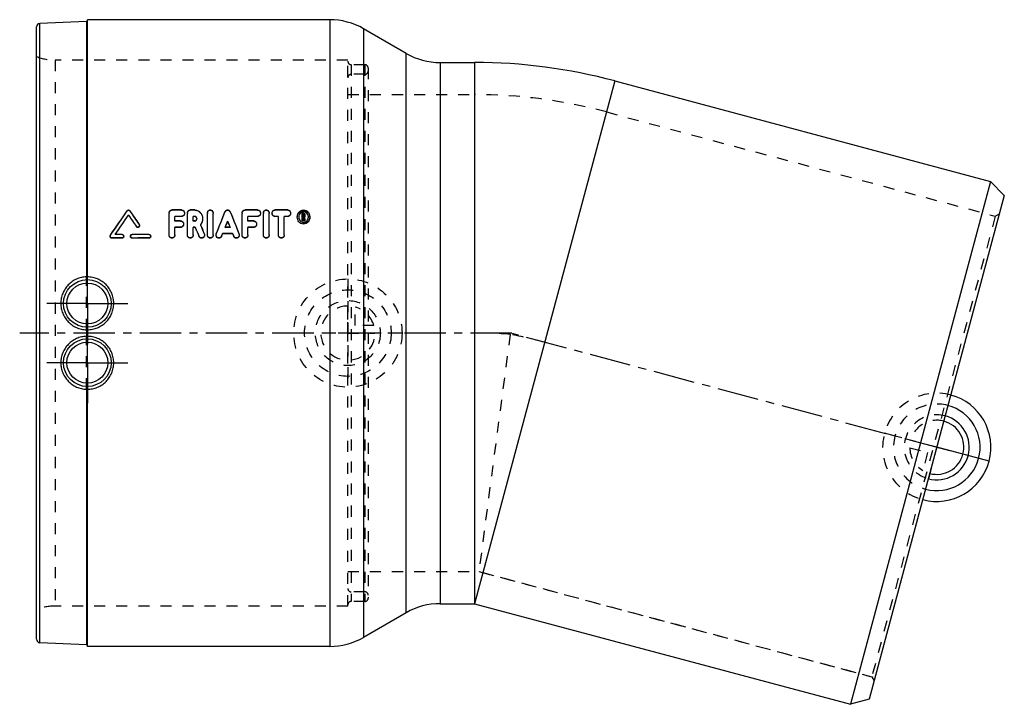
# Model space of a CAD drawing. Header units: millimetres. Extents: x 102 to 393, y 149 to 351.
import ezdxf

# ---------------------------------------------------------------- set-up
doc = ezdxf.new("R2010")
doc.units = ezdxf.units.MM
doc.header["$LTSCALE"] = 32.592593
doc.linetypes.add('CENTER', pattern=[0.6, 0.375, -0.075, 0.075, -0.075])
doc.linetypes.add('HIDDEN', pattern=[0.2, 0.1, -0.1])
doc.layers.get('0').update_dxf_attribs({"linetype": 'CONTINUOUS'})
for name, color, linetype in [('FASEN', 7, 'CONTINUOUS'), ('KOERPER', 7, 'CONTINUOUS'), ('KONST.EL_MIT_GEO', 7, 'CONTINUOUS'), ('KURVEN', 7, 'CONTINUOUS'), ('NULLPUNKT_X', 7, 'CONTINUOUS')]:
    doc.layers.add(name, color=color, linetype=linetype)

msp = doc.modelspace()

# ---------------------------------------------------------------- linework, layer by layer
at = {"color": 2, "linetype": 'CENTER'}
for p, q in [((247.47, 258.55), (101.99, 258.55)), ((376.91, 223.74), (246.89, 258.58))]:
    msp.add_line(p, q, dxfattribs=at)
at = {"layer": 'FASEN', "color": 7, "linetype": 'Continuous'}
for p, q in [((277.87, 333.1), (388.92, 303.35)), ((388.92, 303.35), (347.51, 148.8)), ((393.01, 299.26), (388.92, 303.35)), ((393.01, 299.26), (353.09, 150.29)), ((236.46, 178.55), (347.51, 148.8)), ((353.09, 150.29), (347.51, 148.8))]:
    msp.add_line(p, q, dxfattribs=at)
at = {"layer": 'FASEN', "color": 8, "linetype": 'HIDDEN'}
for p, q in [((275.41, 323.92), (390.33, 293.13)), ((390.33, 293.13), (353.83, 156.94)), ((390.33, 293.13), (391.55, 293.84)), ((238.92, 187.73), (353.83, 156.94)), ((353.83, 156.94), (354.54, 155.71))]:
    msp.add_line(p, q, dxfattribs=at)
at = {"layer": 'KOERPER', "color": 7, "linetype": 'Continuous'}
for p, q in [((193.64, 351.2), (121.99, 351.2)), ((216.26, 341.23), (203.64, 348.52)), ((226.26, 338.55), (236.46, 338.55)), ((236.46, 338.55), (236.46, 178.55)), ((277.87, 333.1), (236.46, 178.55)), ((277.87, 333.1), (388.92, 303.35)), ((226.26, 178.55), (236.46, 178.55)), ((236.46, 178.55), (347.51, 148.8)), ((216.26, 175.87), (203.64, 168.58)), ((193.64, 165.9), (121.99, 165.9))]:
    msp.add_line(p, q, dxfattribs=at)
at = {"layer": 'KOERPER', "color": 8, "linetype": 'HIDDEN'}
for p, q in [((198.99, 329.05), (236.46, 329.05)), ((275.41, 323.92), (390.33, 293.13)), ((246.95, 258.21), (237.71, 188.05)), ((198.99, 188.05), (237.72, 188.05)), ((237.7, 188.06), (353.83, 156.94))]:
    msp.add_line(p, q, dxfattribs=at)
at = {"layer": 'KOERPER', "color": 2, "linetype": 'CENTER'}
for p, q in [((121.99, 267.3), (121.99, 279.3)), ((121.99, 267.3), (109.99, 267.3)), ((121.99, 267.3), (121.99, 255.3)), ((121.99, 267.3), (133.99, 267.3)), ((121.99, 249.8), (121.99, 255.3)), ((121.99, 249.8), (110, 249.8)), ((121.99, 249.8), (121.99, 237.81)), ((121.99, 249.8), (133.99, 249.8))]:
    msp.add_line(p, q, dxfattribs=at)
at = {"layer": 'KOERPER', "color": 7, "linetype": 'Continuous'}
msp.add_arc((236.46, 178.55), 160, 75, 90, dxfattribs=at)
at = {"layer": 'KOERPER', "color": 8, "linetype": 'HIDDEN'}
for centre, radius, start, end in [((236.46, 178.55), 150.5, 75, 90), ((236.45, 98.1), 160.45, 86.2493, 89.9967), ((236.46, 98.16), 160.39, 86.2489, 89.9978), ((215.65, 100.84), 160.45, 75.0033, 78.7507), ((215.66, 100.9), 160.39, 75.0022, 78.7511)]:
    msp.add_arc(centre, radius, start, end, dxfattribs=at)
at = {"layer": 'KONST.EL_MIT_GEO', "color": 7, "linetype": 'Continuous'}
for p, q in [((121.71, 350.69), (107.95, 350.09)), ((107.95, 167.02), (107.95, 350.09)), ((121.71, 350.69), (121.71, 275.18)), ((121.99, 275.16), (121.99, 351.2)), ((193.64, 351.2), (193.64, 165.9)), ((106.99, 168.02), (106.99, 349.09)), ((203.64, 348.52), (203.64, 168.58)), ((216.26, 175.87), (216.26, 341.23)), ((226.26, 338.55), (226.26, 178.55)), ((226.26, 338.55), (236.46, 338.55)), ((133.75, 294.73), (133.75, 294.66)), ((134.54, 294.73), (134.54, 294.66)), ((146.14, 287.52), (146.14, 293.93)), ((147, 294.95), (147, 294.88)), ((149.85, 294.95), (147, 294.95)), ((149.85, 294.88), (147, 294.88)), ((149.85, 294.95), (149.85, 294.88)), ((151.56, 287.52), (151.56, 293.93)), ((152.41, 294.95), (152.41, 294.88)), ((153.74, 294.95), (152.41, 294.95)), ((153.74, 294.88), (152.41, 294.88)), ((153.74, 294.95), (153.74, 294.88)), ((157.47, 287.52), (157.47, 293.93)), ((159.18, 287.52), (159.18, 293.93)), ((162.67, 294.38), (162.67, 294.31)), ((164.24, 294.38), (164.24, 294.31)), ((167.73, 287.52), (167.73, 293.93)), ((168.59, 294.95), (168.59, 294.88)), ((172.3, 294.95), (168.59, 294.95)), ((172.3, 294.88), (168.59, 294.88)), ((172.3, 294.95), (172.3, 294.88)), ((174.01, 287.52), (174.01, 293.93)), ((175.72, 287.52), (175.72, 293.93)), ((177.43, 294.95), (177.43, 294.88)), ((181.22, 294.95), (177.43, 294.95)), ((181.22, 294.88), (177.43, 294.88)), ((181.22, 294.95), (181.22, 294.88)), ((185.46, 291.73), (185.46, 294)), ((185.89, 294), (185.46, 294)), ((185.89, 293.93), (185.46, 293.93)), ((185.89, 294), (185.89, 293.93)), ((147.85, 291.65), (147.85, 292.99)), ((149.85, 292.99), (147.85, 292.99)), ((149.56, 291.72), (147.85, 291.72)), ((149.56, 291.65), (147.85, 291.65)), ((149.56, 291.72), (149.56, 291.65)), ((153.27, 291.65), (153.27, 292.99)), ((153.74, 292.99), (153.27, 292.99)), ((153.74, 291.72), (153.27, 291.72)), ((153.74, 291.65), (153.27, 291.65)), ((153.74, 291.72), (153.74, 291.65)), ((169.44, 291.65), (169.44, 292.99)), ((172.3, 292.99), (169.44, 292.99)), ((171.15, 291.72), (169.44, 291.72)), ((171.15, 291.65), (169.44, 291.65)), ((171.15, 291.72), (171.15, 291.65)), ((178.47, 292.99), (177.43, 292.99)), ((178.47, 287.52), (178.47, 292.99)), ((180.18, 287.52), (180.18, 292.99)), ((181.22, 292.99), (180.18, 292.99)), ((185.75, 291.73), (185.46, 291.73)), ((185.75, 292.96), (185.75, 293.62)), ((185.89, 293.62), (185.75, 293.62)), ((185.89, 293.03), (185.75, 293.03)), ((185.89, 292.96), (185.75, 292.96)), ((185.75, 291.73), (185.75, 292.65)), ((185.84, 292.65), (185.75, 292.65)), ((185.89, 293.03), (185.89, 292.96)), ((186.31, 291.73), (186.02, 291.73)), ((186.03, 293.12), (186.03, 293.46)), ((186.31, 291.8), (186.31, 291.73)), ((186.32, 293.12), (186.32, 293.46)), ((137.28, 290.7), (137.28, 290.64)), ((147.85, 287.52), (147.85, 289.78)), ((149.56, 289.78), (147.85, 289.78)), ((153.27, 287.52), (153.27, 289.78)), ((153.85, 289.78), (153.27, 289.78)), ((164.18, 289.78), (162.73, 289.78)), ((164.16, 289.84), (162.75, 289.84)), ((169.44, 287.52), (169.44, 289.78)), ((171.15, 289.78), (169.44, 289.78)), ((128.84, 287.53), (128.84, 287.46)), ((132.24, 286.59), (129.24, 286.59)), ((132.24, 287.68), (130.24, 287.68)), ((132.24, 287.74), (130.28, 287.74)), ((132.24, 287.74), (132.24, 287.68)), ((135.23, 287.74), (135.23, 287.68)), ((140.21, 287.74), (135.23, 287.74)), ((140.21, 287.68), (135.23, 287.68)), ((140.21, 286.59), (135.23, 286.59)), ((140.21, 287.74), (140.21, 287.68)), ((156.53, 287.98), (156.53, 287.92)), ((160.1, 287.96), (160.1, 287.9)), ((164.93, 287.91), (161.98, 287.91)), ((166.81, 287.96), (166.81, 287.9)), ((121.71, 259.5), (121.71, 257.6)), ((121.99, 257.58), (121.99, 259.52)), ((121.71, 241.93), (121.71, 166.42)), ((121.99, 165.9), (121.99, 241.95)), ((226.26, 178.55), (236.46, 178.55)), ((121.71, 166.42), (107.95, 167.02))]:
    msp.add_line(p, q, dxfattribs=at)
at = {"layer": 'KONST.EL_MIT_GEO', "color": 8, "linetype": 'HIDDEN'}
for p, q in [((112.51, 339.25), (112.51, 177.85)), ((198.99, 339.25), (112.51, 339.25)), ((198.99, 177.85), (198.99, 339.25)), ((199.99, 337.9), (199.99, 179.2)), ((203.99, 337.9), (199.99, 337.9)), ((203.99, 337.9), (203.99, 179.2)), ((203.99, 335.05), (199.99, 335.05)), ((204.99, 336.9), (204.99, 180.2)), ((198.99, 329.05), (236.46, 329.05)), ((146.14, 294), (146.14, 293.93)), ((150.7, 294), (150.7, 293.93)), ((151.56, 294), (151.56, 293.93)), ((157.47, 294), (157.47, 293.93)), ((159.18, 294), (159.18, 293.93)), ((167.73, 294), (167.73, 293.93)), ((173.15, 294), (173.15, 293.93)), ((174.01, 294), (174.01, 293.93)), ((175.72, 294), (175.72, 293.93)), ((176.57, 294), (176.57, 293.93)), ((182.07, 294), (182.07, 293.93)), ((134.15, 293.48), (134.15, 293.41)), ((147.85, 293.06), (147.85, 292.99)), ((149.85, 293.06), (147.85, 293.06)), ((149.85, 293.06), (149.85, 292.99)), ((153.27, 293.06), (153.27, 292.99)), ((153.74, 293.06), (153.27, 293.06)), ((153.74, 293.06), (153.74, 292.99)), ((154.35, 292.39), (154.35, 292.32)), ((156.05, 292.39), (156.05, 292.32)), ((163.46, 291.66), (163.46, 291.59)), ((169.44, 293.06), (169.44, 292.99)), ((172.3, 293.06), (169.44, 293.06)), ((172.3, 293.06), (172.3, 292.99)), ((177.43, 293.06), (177.43, 292.99)), ((178.47, 293.06), (177.43, 293.06)), ((178.47, 293.06), (178.47, 292.99)), ((180.18, 293.06), (180.18, 292.99)), ((181.22, 293.06), (180.18, 293.06)), ((181.22, 293.06), (181.22, 292.99)), ((184.04, 292.9), (184.04, 292.83)), ((184.47, 292.9), (184.47, 292.83)), ((185.75, 291.8), (185.46, 291.8)), ((185.75, 293.69), (185.75, 293.62)), ((185.89, 293.69), (185.75, 293.69)), ((185.75, 292.72), (185.75, 292.65)), ((185.84, 292.72), (185.75, 292.72)), ((185.84, 292.72), (185.84, 292.65)), ((185.89, 293.69), (185.89, 293.62)), ((186.02, 291.8), (186.02, 291.73)), ((186.31, 291.8), (186.02, 291.8)), ((186.03, 293.53), (186.03, 293.46)), ((186.12, 292.79), (186.12, 292.72)), ((186.32, 293.53), (186.32, 293.46)), ((187.32, 292.9), (187.32, 292.83)), ((187.74, 292.9), (187.74, 292.83)), ((136.48, 290.05), (136.48, 289.98)), ((137.38, 290.37), (137.38, 290.31)), ((147.85, 289.84), (147.85, 289.78)), ((149.56, 289.84), (147.85, 289.84)), ((149.56, 289.84), (149.56, 289.78)), ((150.42, 290.78), (150.42, 290.71)), ((153.27, 289.84), (153.27, 289.78)), ((153.85, 289.84), (153.27, 289.84)), ((153.85, 289.84), (153.85, 289.78)), ((155.41, 290.62), (155.41, 290.55)), ((162.73, 289.84), (162.73, 289.78)), ((162.75, 289.84), (162.73, 289.84)), ((164.18, 289.84), (164.16, 289.84)), ((164.18, 289.84), (164.18, 289.78)), ((169.44, 289.84), (169.44, 289.78)), ((171.15, 289.84), (169.44, 289.84)), ((171.15, 289.84), (171.15, 289.78)), ((172.01, 290.78), (172.01, 290.71)), ((128.75, 287.2), (128.75, 287.14)), ((129.24, 286.66), (129.24, 286.59)), ((132.24, 286.66), (129.24, 286.66)), ((130.24, 287.74), (130.24, 287.68)), ((130.28, 287.74), (130.24, 287.74)), ((132.24, 286.66), (132.24, 286.59)), ((132.73, 287.2), (132.73, 287.14)), ((134.73, 287.2), (134.73, 287.14)), ((135.23, 286.66), (135.23, 286.59)), ((140.21, 286.66), (135.23, 286.66)), ((140.21, 286.66), (140.21, 286.59)), ((140.71, 287.2), (140.71, 287.14)), ((154.98, 287.2), (154.98, 287.13)), ((156.61, 287.59), (156.61, 287.52)), ((160.03, 287.59), (160.03, 287.52)), ((161.67, 287.21), (161.67, 287.15)), ((161.98, 287.98), (161.98, 287.91)), ((164.93, 287.98), (161.98, 287.98)), ((164.93, 287.98), (164.93, 287.91)), ((165.24, 287.21), (165.24, 287.15)), ((166.88, 287.59), (166.88, 287.52)), ((121.71, 259.5), (121.71, 275.18)), ((121.99, 259.52), (121.99, 275.16)), ((121.71, 241.93), (121.71, 257.6)), ((121.99, 241.95), (121.99, 257.58)), ((198.99, 188.05), (236.46, 188.05)), ((203.99, 182.05), (199.99, 182.05)), ((198.99, 177.85), (112.51, 177.85)), ((203.99, 179.2), (199.99, 179.2))]:
    msp.add_line(p, q, dxfattribs=at)
at = {"layer": 'KONST.EL_MIT_GEO', "color": 7, "linetype": 'Continuous'}
for centre, radius in [((121.99, 267.3), 7.05), ((121.99, 267.3), 6.05), ((121.99, 249.8), 7.05), ((121.99, 249.8), 6.05)]:
    msp.add_circle(centre, radius, dxfattribs=at)
for centre, radius, start, end in [((107.99, 349.09), 1, 92.5, 180), ((121.69, 350.99), 0.3, 272.5, 360), ((193.64, 331.2), 20, 60, 90), ((226.26, 358.55), 20, 240, 270), ((147.19, 293.93), 1.05, 169.8242, 179.9933), ((152.6, 293.93), 1.05, 169.8242, 179.9933), ((158.51, 293.93), 1.05, 169.8528, 179.9933), ((168.78, 293.93), 1.05, 169.8242, 179.9933), ((175.06, 293.93), 1.05, 169.8528, 179.9933), ((153.61, 292.32), 0.734, 0.0056, 13.4459), ((186.3, 292.83), 2.26, 175.4509, 180.0708), ((186.2, 292.83), 1.73, 174.0826, 180.0882), ((185.88, 293.07), 0.426, 304.1444, 308.842), ((185.58, 292.83), 1.73, 2.2373, 5.9181), ((185.58, 292.83), 1.74, 359.9119, 2.2381), ((185.49, 292.83), 2.26, 359.9295, 4.5491), ((153.57, 292.17), 2.45, 318.7004, 319.908), ((226.26, 158.55), 20, 90, 120), ((107.99, 168.02), 1, 180, 267.5), ((121.69, 166.12), 0.3, 0, 87.5), ((193.64, 185.9), 20, 270, 300)]:
    msp.add_arc(centre, radius, start, end, dxfattribs=at)
at = {"layer": 'KONST.EL_MIT_GEO', "color": 8, "linetype": 'HIDDEN'}
for centre, radius, start, end in [((112.51, 354.25), 15, 248.4348, 270), ((199.99, 338.9), 1, 180, 270), ((203.99, 336.9), 1, 0, 90), ((199.99, 334.05), 1, 90, 180), ((203.99, 336.05), 1, 270, 360), ((147.19, 294), 1.05, 174.819, 179.9977), ((152.61, 294), 1.05, 174.819, 179.9977), ((158.51, 294), 1.05, 174.8381, 179.9977), ((168.78, 294), 1.05, 174.819, 179.9977), ((175.06, 294), 1.05, 174.8381, 179.9977), ((153.61, 292.39), 0.735, 357.3299, 359.9981), ((186.3, 292.9), 2.26, 175.9171, 179.9985), ((186.2, 292.9), 1.73, 180.0001, 184.3589), ((185.86, 293.19), 0.174, 352.4498, 359.9938), ((185.58, 292.9), 1.73, 357.6673, 359.9999), ((185.49, 292.9), 2.26, 0.0015, 4.0835), ((129.34, 287.2), 0.59, 176.4263, 180.0048), ((135.32, 287.2), 0.59, 177.2343, 180.0007), ((161.04, 287.59), 1.01, 177.7534, 180.0059), ((199.99, 183.05), 1, 180, 270), ((203.99, 181.05), 1, 0, 90), ((112.51, 162.85), 15, 90, 111.5652), ((199.99, 178.2), 1, 90, 180), ((203.99, 180.2), 1, 270, 360)]:
    msp.add_arc(centre, radius, start, end, dxfattribs=at)
at = {"layer": 'KONST.EL_MIT_GEO', "color": 7, "linetype": 'Continuous'}
for centre, major_axis, ratio, start_param, end_param in [((95.02, 258.55), (68.76, 92.43), 0.092293, -1.184196, -1.10113), ((95.02, 258.55), (68.98, 92.73), 0.092293, -1.186001, -1.103304), ((173.38, 258.55), (-68.96, 92.43), 0.09237, 1.100864, 1.147613), ((173.38, 258.55), (-69.18, 92.73), 0.09237, 1.103038, 1.149575), ((140.02, 258.55), (40.24, 92.61), 0.070691, -1.217062, -1.143008), ((140.02, 258.55), (40.37, 92.91), 0.070691, -1.218888, -1.145163), ((186.89, 258.55), (-40.24, 92.61), 0.070691, 1.143008, 1.217062), ((186.89, 258.55), (-40.37, 92.91), 0.070691, 1.145163, 1.218888), ((96.26, 258.55), (68.98, 92.73), 0.092293, 5.099649, 5.165308), ((172.14, 258.55), (-69.18, 92.73), 0.09237, 1.117619, 1.157082), ((141.89, 258.55), (40.37, 92.91), 0.070691, 5.085685, 5.106479), ((185.02, 258.55), (-40.37, 92.91), 0.070691, 1.176706, 1.1975), ((196.92, 258.55), (-20.26, 92.95), 0.040385, 1.186398, 1.196988), ((197.21, 258.55), (-20.26, 92.95), 0.040385, 1.185591, 1.196988), ((197.21, 258.55), (-20.2, 92.65), 0.040385, 1.184281, 1.194971), ((175.93, 258.55), (-42.8, 92.9), 0.073479, 1.194363, 1.224442), ((177.82, 258.55), (-42.8, 92.9), 0.073479, 1.185481, 1.215541), ((177.82, 258.55), (-42.66, 92.6), 0.073479, 1.184175, 1.213715), ((141.89, 258.55), (40.37, 92.91), 0.070691, -1.22737, -1.218741), ((185.02, 258.55), (-40.37, 92.91), 0.070691, 1.218741, 1.22737)]:
    msp.add_ellipse(centre, major_axis=major_axis, ratio=ratio, start_param=start_param, end_param=end_param, dxfattribs=at)
at = {"layer": 'KONST.EL_MIT_GEO', "color": 8, "linetype": 'HIDDEN'}
for centre, major_axis, ratio, start_param, end_param in [((96.26, 258.55), (68.76, 92.43), 0.092293, -1.181721, -1.115772), ((172.14, 258.55), (-68.96, 92.43), 0.09237, 1.115513, 1.155154), ((141.89, 258.55), (40.24, 92.61), 0.070691, -1.195582, -1.174696), ((185.02, 258.55), (-40.24, 92.61), 0.070691, 1.174696, 1.195582), ((196.92, 258.55), (-20.2, 92.65), 0.040385, 1.184332, 1.194971), ((197.21, 258.55), (-20.2, 92.65), 0.040385, 1.183522, 1.184281), ((175.93, 258.55), (-42.66, 92.6), 0.073479, 1.192445, 1.222653), ((177.82, 258.55), (-42.66, 92.6), 0.073479, 1.183523, 1.184175), ((141.89, 258.55), (40.24, 92.61), 0.070691, -1.22558, -1.216914), ((185.02, 258.55), (-40.24, 92.61), 0.070691, 1.216914, 1.22558)]:
    msp.add_ellipse(centre, major_axis=major_axis, ratio=ratio, start_param=start_param, end_param=end_param, dxfattribs=at)
at = {"layer": 'KONST.EL_MIT_GEO', "color": 7, "linetype": 'Continuous'}
for points, knots in [([(133.75, 294.73), (133.79, 294.79), (133.91, 294.91), (134.14, 294.97), (134.38, 294.91), (134.5, 294.79), (134.54, 294.73)], [0, 0, 0, 0, 0.246208, 0.499978, 0.753764, 1, 1, 1, 1]), ([(133.75, 294.66), (133.79, 294.72), (133.91, 294.84), (134.14, 294.9), (134.38, 294.84), (134.5, 294.72), (134.54, 294.66)], [0, 0, 0, 0, 0.246255, 0.499978, 0.753717, 1, 1, 1, 1]), ([(146.15, 294.1), (146.16, 294.2), (146.21, 294.41), (146.39, 294.69), (146.66, 294.9), (146.89, 294.95), (147, 294.95)], [0, 0, 0, 0, 0.242326, 0.488354, 0.741073, 1, 1, 1, 1]), ([(146.16, 294.12), (146.18, 294.22), (146.24, 294.41), (146.42, 294.66), (146.68, 294.84), (146.89, 294.88), (147, 294.88)], [0, 0, 0, 0, 0.242306, 0.48874, 0.74159, 1, 1, 1, 1]), ([(149.85, 294.95), (149.97, 294.95), (150.21, 294.89), (150.49, 294.66), (150.66, 294.35), (150.7, 294.12), (150.7, 294)], [0, 0, 0, 0, 0.259285, 0.511778, 0.757555, 1, 1, 1, 1]), ([(149.85, 294.88), (149.97, 294.88), (150.21, 294.82), (150.49, 294.59), (150.66, 294.28), (150.7, 294.05), (150.7, 293.93)], [0, 0, 0, 0, 0.259175, 0.511648, 0.757475, 1, 1, 1, 1]), ([(150.7, 293.93), (150.7, 293.82), (150.66, 293.59), (150.49, 293.28), (150.21, 293.05), (149.97, 292.99), (149.85, 292.99)], [0, 0, 0, 0, 0.242335, 0.488493, 0.741203, 1, 1, 1, 1]), ([(151.56, 294.1), (151.57, 294.2), (151.62, 294.41), (151.8, 294.69), (152.07, 294.9), (152.3, 294.95), (152.41, 294.95)], [0, 0, 0, 0, 0.242326, 0.488354, 0.741073, 1, 1, 1, 1]), ([(151.57, 294.12), (151.59, 294.22), (151.66, 294.41), (151.84, 294.66), (152.1, 294.84), (152.31, 294.88), (152.41, 294.88)], [0, 0, 0, 0, 0.242306, 0.48874, 0.74159, 1, 1, 1, 1]), ([(153.74, 294.95), (153.91, 294.95), (154.24, 294.91), (154.85, 294.68), (155.49, 294.16), (155.95, 293.32), (156.05, 292.7), (156.05, 292.39)], [0, 0, 0, 0, 0.130554, 0.259901, 0.511555, 0.757085, 1, 1, 1, 1]), ([(153.74, 294.88), (153.91, 294.88), (154.24, 294.84), (154.85, 294.61), (155.49, 294.09), (155.95, 293.25), (156.05, 292.63), (156.05, 292.32)], [0, 0, 0, 0, 0.130493, 0.259796, 0.511434, 0.757013, 1, 1, 1, 1]), ([(157.47, 294.1), (157.48, 294.21), (157.54, 294.43), (157.73, 294.71), (158.02, 294.92), (158.37, 294.98), (158.72, 294.87), (158.98, 294.64), (159.14, 294.33), (159.18, 294.11), (159.18, 294)], [0, 0, 0, 0, 0.121357, 0.244699, 0.371556, 0.501364, 0.630594, 0.756362, 0.878942, 1, 1, 1, 1]), ([(157.48, 294.12), (157.5, 294.22), (157.57, 294.43), (157.78, 294.69), (158.08, 294.87), (158.42, 294.9), (158.75, 294.78), (159, 294.55), (159.14, 294.25), (159.18, 294.04), (159.18, 293.93)], [0, 0, 0, 0, 0.121569, 0.24548, 0.372873, 0.5027, 0.631433, 0.756738, 0.879071, 1, 1, 1, 1]), ([(162.67, 294.38), (162.73, 294.54), (162.89, 294.75), (163.19, 294.92), (163.46, 294.97), (163.72, 294.92), (164.02, 294.75), (164.18, 294.54), (164.24, 294.38)], [0, 0, 0, 0, 0.243776, 0.370804, 0.499999, 0.629195, 0.756225, 1, 1, 1, 1]), ([(162.67, 294.31), (162.73, 294.47), (162.89, 294.69), (163.19, 294.85), (163.46, 294.9), (163.72, 294.85), (164.02, 294.69), (164.18, 294.47), (164.24, 294.31)], [0, 0, 0, 0, 0.243834, 0.370848, 0.499999, 0.629151, 0.756167, 1, 1, 1, 1]), ([(167.74, 294.1), (167.75, 294.2), (167.8, 294.41), (167.98, 294.69), (168.25, 294.9), (168.48, 294.95), (168.59, 294.95)], [0, 0, 0, 0, 0.242326, 0.488354, 0.741073, 1, 1, 1, 1]), ([(167.75, 294.12), (167.77, 294.22), (167.83, 294.41), (168.01, 294.66), (168.27, 294.84), (168.48, 294.88), (168.59, 294.88)], [0, 0, 0, 0, 0.242306, 0.48874, 0.74159, 1, 1, 1, 1]), ([(172.3, 294.95), (172.42, 294.95), (172.66, 294.89), (172.95, 294.66), (173.12, 294.35), (173.15, 294.12), (173.15, 294)], [0, 0, 0, 0, 0.259285, 0.511778, 0.757555, 1, 1, 1, 1]), ([(172.3, 294.88), (172.42, 294.88), (172.66, 294.82), (172.95, 294.59), (173.12, 294.28), (173.15, 294.05), (173.15, 293.93)], [0, 0, 0, 0, 0.259175, 0.511648, 0.757475, 1, 1, 1, 1]), ([(173.15, 293.93), (173.15, 293.82), (173.12, 293.59), (172.95, 293.28), (172.66, 293.05), (172.42, 292.99), (172.3, 292.99)], [0, 0, 0, 0, 0.242335, 0.488493, 0.741203, 1, 1, 1, 1]), ([(174.01, 294.1), (174.02, 294.21), (174.08, 294.43), (174.27, 294.71), (174.56, 294.92), (174.92, 294.98), (175.26, 294.87), (175.52, 294.64), (175.68, 294.33), (175.72, 294.11), (175.72, 294)], [0, 0, 0, 0, 0.121357, 0.244699, 0.371556, 0.501364, 0.630594, 0.756362, 0.878942, 1, 1, 1, 1]), ([(174.03, 294.12), (174.04, 294.22), (174.12, 294.43), (174.32, 294.69), (174.62, 294.87), (174.97, 294.9), (175.29, 294.78), (175.54, 294.55), (175.69, 294.25), (175.72, 294.04), (175.72, 293.93)], [0, 0, 0, 0, 0.121569, 0.24548, 0.372873, 0.5027, 0.631433, 0.756738, 0.879071, 1, 1, 1, 1]), ([(176.57, 294), (176.57, 294.12), (176.61, 294.35), (176.78, 294.66), (177.06, 294.89), (177.31, 294.95), (177.43, 294.95)], [0, 0, 0, 0, 0.242445, 0.488222, 0.740715, 1, 1, 1, 1]), ([(176.57, 293.93), (176.57, 294.05), (176.61, 294.28), (176.78, 294.59), (177.06, 294.82), (177.31, 294.88), (177.43, 294.88)], [0, 0, 0, 0, 0.242525, 0.488352, 0.740825, 1, 1, 1, 1]), ([(177.43, 292.99), (177.31, 292.99), (177.06, 293.05), (176.78, 293.28), (176.61, 293.59), (176.57, 293.82), (176.57, 293.93)], [0, 0, 0, 0, 0.258797, 0.511507, 0.757665, 1, 1, 1, 1]), ([(181.22, 294.95), (181.34, 294.95), (181.58, 294.89), (181.86, 294.66), (182.03, 294.35), (182.07, 294.12), (182.07, 294)], [0, 0, 0, 0, 0.259285, 0.511778, 0.757555, 1, 1, 1, 1]), ([(181.22, 294.88), (181.34, 294.88), (181.58, 294.82), (181.86, 294.59), (182.03, 294.28), (182.07, 294.05), (182.07, 293.93)], [0, 0, 0, 0, 0.259175, 0.511648, 0.757475, 1, 1, 1, 1]), ([(182.07, 293.93), (182.07, 293.82), (182.03, 293.59), (181.86, 293.28), (181.58, 293.05), (181.34, 292.99), (181.22, 292.99)], [0, 0, 0, 0, 0.242335, 0.488493, 0.741203, 1, 1, 1, 1]), ([(184.05, 293.06), (184.06, 293.29), (184.17, 293.76), (184.55, 294.38), (185.15, 294.83), (185.89, 295.01), (186.64, 294.83), (187.23, 294.38), (187.61, 293.76), (187.72, 293.29), (187.74, 293.06)], [0, 0, 0, 0, 0.121442, 0.244503, 0.370712, 0.5, 0.629288, 0.755497, 0.878558, 1, 1, 1, 1]), ([(184.05, 293.01), (184.07, 293.24), (184.18, 293.71), (184.56, 294.32), (185.15, 294.77), (185.89, 294.94), (186.63, 294.77), (187.23, 294.32), (187.61, 293.71), (187.72, 293.24), (187.74, 293.01)], [0, 0, 0, 0, 0.121461, 0.244554, 0.370769, 0.5, 0.629231, 0.755446, 0.878539, 1, 1, 1, 1]), ([(187.31, 293.01), (187.29, 293.18), (187.2, 293.53), (186.9, 293.99), (186.45, 294.32), (185.89, 294.45), (185.33, 294.32), (184.88, 293.99), (184.59, 293.53), (184.5, 293.18), (184.48, 293.01)], [0, 0, 0, 0, 0.121428, 0.2446, 0.370867, 0.5, 0.629133, 0.7554, 0.878572, 1, 1, 1, 1]), ([(185.89, 294), (185.95, 294), (186.07, 293.97), (186.22, 293.86), (186.3, 293.7), (186.32, 293.59), (186.32, 293.53)], [0, 0, 0, 0, 0.258959, 0.511486, 0.757419, 1, 1, 1, 1]), ([(185.89, 293.93), (185.95, 293.93), (186.07, 293.9), (186.22, 293.79), (186.3, 293.63), (186.32, 293.52), (186.32, 293.46)], [0, 0, 0, 0, 0.258853, 0.511358, 0.75734, 1, 1, 1, 1]), ([(149.56, 291.72), (149.68, 291.72), (149.92, 291.66), (150.21, 291.43), (150.38, 291.13), (150.42, 290.9), (150.42, 290.78)], [0, 0, 0, 0, 0.257478, 0.509602, 0.756207, 1, 1, 1, 1]), ([(149.56, 291.65), (149.68, 291.65), (149.92, 291.6), (150.21, 291.37), (150.38, 291.06), (150.42, 290.83), (150.42, 290.71)], [0, 0, 0, 0, 0.257388, 0.509493, 0.75614, 1, 1, 1, 1]), ([(154.33, 292.49), (154.29, 292.62), (154.19, 292.81), (153.95, 292.96), (153.81, 292.99), (153.74, 292.99)], [0, 0, 0, 0, 0.487324, 0.741351, 1, 1, 1, 1]), ([(153.74, 291.72), (153.82, 291.72), (153.99, 291.76), (154.18, 291.91), (154.31, 292.12), (154.34, 292.28), (154.34, 292.35)], [0, 0, 0, 0, 0.257894, 0.510476, 0.757085, 1, 1, 1, 1]), ([(153.74, 291.65), (153.83, 291.65), (154, 291.69), (154.2, 291.86), (154.32, 292.08), (154.35, 292.24), (154.35, 292.32)], [0, 0, 0, 0, 0.257968, 0.510454, 0.756953, 1, 1, 1, 1]), ([(156.05, 292.32), (156.05, 292.01), (155.95, 291.39), (155.64, 290.83), (155.44, 290.59)], [0, 0, 0, 0, 0.495993, 1, 1, 1, 1]), ([(171.15, 291.72), (171.27, 291.72), (171.52, 291.66), (171.8, 291.43), (171.97, 291.13), (172.01, 290.9), (172.01, 290.78)], [0, 0, 0, 0, 0.257478, 0.509602, 0.756207, 1, 1, 1, 1]), ([(171.15, 291.65), (171.27, 291.65), (171.51, 291.6), (171.8, 291.37), (171.97, 291.06), (172.01, 290.83), (172.01, 290.71)], [0, 0, 0, 0, 0.257388, 0.509493, 0.75614, 1, 1, 1, 1]), ([(187.74, 292.83), (187.74, 292.58), (187.66, 292.08), (187.29, 291.41), (186.68, 290.92), (185.89, 290.73), (185.11, 290.92), (184.5, 291.41), (184.12, 292.08), (184.04, 292.58), (184.04, 292.83)], [0, 0, 0, 0, 0.121393, 0.244712, 0.371049, 0.5, 0.628951, 0.755288, 0.878607, 1, 1, 1, 1]), ([(184.47, 292.83), (184.47, 292.64), (184.53, 292.26), (184.82, 291.74), (185.29, 291.36), (185.89, 291.21), (186.5, 291.36), (186.97, 291.74), (187.25, 292.26), (187.32, 292.64), (187.32, 292.83)], [0, 0, 0, 0, 0.12141, 0.244687, 0.371001, 0.5, 0.628999, 0.755313, 0.87859, 1, 1, 1, 1]), ([(184.47, 292.77), (184.49, 292.59), (184.57, 292.22), (184.88, 291.75), (185.34, 291.4), (185.93, 291.28), (186.5, 291.43), (186.95, 291.79), (187.24, 292.28), (187.31, 292.65), (187.32, 292.83)], [0, 0, 0, 0, 0.121441, 0.24494, 0.371477, 0.500492, 0.629331, 0.755515, 0.87871, 1, 1, 1, 1]), ([(186.03, 293.46), (186.03, 293.5), (186.01, 293.58), (185.93, 293.62), (185.89, 293.62)], [0, 0, 0, 0, 0.490891, 1, 1, 1, 1]), ([(185.89, 293.03), (185.93, 293.03), (186, 293.06), (186.03, 293.13), (186.03, 293.17)], [0, 0, 0, 0, 0.509079, 1, 1, 1, 1]), ([(185.89, 292.96), (185.93, 292.96), (186.01, 293), (186.03, 293.08), (186.03, 293.12)], [0, 0, 0, 0, 0.508877, 1, 1, 1, 1]), ([(186.32, 293.12), (186.32, 293.05), (186.29, 292.91), (186.2, 292.79), (186.14, 292.74)], [0, 0, 0, 0, 0.494682, 1, 1, 1, 1]), ([(137.38, 290.31), (137.38, 290.2), (137.32, 289.99), (137.11, 289.8), (136.9, 289.75), (136.73, 289.78), (136.59, 289.86), (136.51, 289.94), (136.48, 289.98)], [0, 0, 0, 0, 0.242174, 0.490335, 0.618941, 0.747758, 0.875008, 1, 1, 1, 1]), ([(137.28, 290.7), (137.29, 290.68), (137.35, 290.58), (137.38, 290.46), (137.38, 290.37)], [0, 0, 0, 0, 0.253145, 1, 1, 1, 1]), ([(137.28, 290.64), (137.29, 290.61), (137.35, 290.51), (137.38, 290.39), (137.38, 290.31)], [0, 0, 0, 0, 0.253126, 1, 1, 1, 1]), ([(150.42, 290.71), (150.42, 290.6), (150.38, 290.37), (150.21, 290.06), (149.92, 289.83), (149.68, 289.78), (149.56, 289.78)], [0, 0, 0, 0, 0.243707, 0.490647, 0.74294, 1, 1, 1, 1]), ([(172.01, 290.71), (172.01, 290.6), (171.97, 290.37), (171.8, 290.06), (171.51, 289.83), (171.27, 289.78), (171.15, 289.78)], [0, 0, 0, 0, 0.243707, 0.490647, 0.74294, 1, 1, 1, 1]), ([(128.75, 287.24), (128.75, 287.31), (128.78, 287.42), (128.83, 287.5), (128.84, 287.53)], [0, 0, 0, 0, 0.747544, 1, 1, 1, 1]), ([(128.75, 287.14), (128.75, 287.22), (128.77, 287.34), (128.83, 287.44), (128.84, 287.46)], [0, 0, 0, 0, 0.74718, 1, 1, 1, 1]), ([(129.24, 286.59), (129.17, 286.59), (129.04, 286.63), (128.87, 286.76), (128.77, 286.94), (128.75, 287.07), (128.75, 287.14)], [0, 0, 0, 0, 0.25546, 0.507326, 0.754953, 1, 1, 1, 1]), ([(132.24, 287.74), (132.3, 287.74), (132.44, 287.71), (132.61, 287.58), (132.71, 287.4), (132.73, 287.27), (132.73, 287.2)], [0, 0, 0, 0, 0.255712, 0.507482, 0.754918, 1, 1, 1, 1]), ([(132.24, 287.68), (132.3, 287.68), (132.44, 287.65), (132.61, 287.52), (132.71, 287.34), (132.73, 287.2), (132.73, 287.14)], [0, 0, 0, 0, 0.255642, 0.507394, 0.754863, 1, 1, 1, 1]), ([(132.73, 287.14), (132.73, 287.07), (132.71, 286.94), (132.61, 286.76), (132.44, 286.63), (132.3, 286.59), (132.24, 286.59)], [0, 0, 0, 0, 0.245068, 0.492686, 0.74452, 1, 1, 1, 1]), ([(134.73, 287.23), (134.73, 287.29), (134.76, 287.42), (134.86, 287.59), (135.03, 287.71), (135.16, 287.74), (135.23, 287.74)], [0, 0, 0, 0, 0.245009, 0.492563, 0.744396, 1, 1, 1, 1]), ([(134.73, 287.14), (134.73, 287.2), (134.75, 287.34), (134.85, 287.52), (135.02, 287.65), (135.16, 287.68), (135.23, 287.68)], [0, 0, 0, 0, 0.245138, 0.492607, 0.744358, 1, 1, 1, 1]), ([(135.23, 286.59), (135.16, 286.59), (135.02, 286.63), (134.85, 286.76), (134.75, 286.94), (134.73, 287.07), (134.73, 287.14)], [0, 0, 0, 0, 0.25548, 0.507314, 0.754933, 1, 1, 1, 1]), ([(140.21, 287.74), (140.28, 287.74), (140.42, 287.71), (140.59, 287.58), (140.69, 287.4), (140.71, 287.27), (140.71, 287.2)], [0, 0, 0, 0, 0.255712, 0.507482, 0.754918, 1, 1, 1, 1]), ([(140.21, 287.68), (140.28, 287.68), (140.42, 287.65), (140.59, 287.52), (140.69, 287.34), (140.71, 287.2), (140.71, 287.14)], [0, 0, 0, 0, 0.255642, 0.507394, 0.754863, 1, 1, 1, 1]), ([(140.71, 287.14), (140.71, 287.07), (140.69, 286.94), (140.59, 286.76), (140.42, 286.63), (140.28, 286.59), (140.21, 286.59)], [0, 0, 0, 0, 0.245068, 0.492686, 0.74452, 1, 1, 1, 1]), ([(147.85, 287.52), (147.85, 287.41), (147.81, 287.18), (147.64, 286.87), (147.36, 286.65), (147, 286.57), (146.64, 286.65), (146.36, 286.87), (146.18, 287.18), (146.14, 287.41), (146.14, 287.52)], [0, 0, 0, 0, 0.122479, 0.246269, 0.372222, 0.500001, 0.627779, 0.75373, 0.877522, 1, 1, 1, 1]), ([(153.27, 287.52), (153.27, 287.41), (153.23, 287.18), (153.05, 286.87), (152.77, 286.65), (152.41, 286.57), (152.06, 286.65), (151.77, 286.87), (151.6, 287.18), (151.56, 287.41), (151.56, 287.52)], [0, 0, 0, 0, 0.122479, 0.246269, 0.372222, 0.500001, 0.627779, 0.75373, 0.877522, 1, 1, 1, 1]), ([(156.61, 287.52), (156.61, 287.43), (156.58, 287.23), (156.46, 286.96), (156.25, 286.74), (155.97, 286.6), (155.66, 286.58), (155.37, 286.68), (155.13, 286.87), (155.02, 287.04), (154.98, 287.13)], [0, 0, 0, 0, 0.121909, 0.244857, 0.369544, 0.496149, 0.623843, 0.751018, 0.876445, 1, 1, 1, 1]), ([(159.18, 287.52), (159.18, 287.41), (159.14, 287.18), (158.96, 286.87), (158.68, 286.65), (158.32, 286.57), (157.96, 286.65), (157.68, 286.87), (157.51, 287.18), (157.47, 287.41), (157.47, 287.52)], [0, 0, 0, 0, 0.122479, 0.246269, 0.372222, 0.500001, 0.627779, 0.75373, 0.877522, 1, 1, 1, 1]), ([(161.67, 287.15), (161.63, 287.06), (161.53, 286.88), (161.29, 286.68), (161, 286.58), (160.68, 286.6), (160.4, 286.73), (160.19, 286.96), (160.06, 287.23), (160.03, 287.43), (160.03, 287.52)], [0, 0, 0, 0, 0.12347, 0.248807, 0.375936, 0.503658, 0.630331, 0.755079, 0.878067, 1, 1, 1, 1]), ([(166.88, 287.52), (166.88, 287.43), (166.85, 287.23), (166.72, 286.96), (166.51, 286.73), (166.23, 286.6), (165.91, 286.58), (165.62, 286.68), (165.38, 286.88), (165.28, 287.06), (165.24, 287.15)], [0, 0, 0, 0, 0.121933, 0.244921, 0.369669, 0.496342, 0.624063, 0.751193, 0.876529, 1, 1, 1, 1]), ([(169.44, 287.52), (169.44, 287.41), (169.41, 287.18), (169.23, 286.87), (168.95, 286.65), (168.59, 286.57), (168.23, 286.65), (167.95, 286.87), (167.77, 287.18), (167.73, 287.41), (167.73, 287.52)], [0, 0, 0, 0, 0.122479, 0.246269, 0.372222, 0.500001, 0.627779, 0.75373, 0.877522, 1, 1, 1, 1]), ([(175.72, 287.52), (175.72, 287.41), (175.68, 287.18), (175.5, 286.87), (175.22, 286.65), (174.86, 286.57), (174.51, 286.65), (174.22, 286.87), (174.05, 287.18), (174.01, 287.41), (174.01, 287.52)], [0, 0, 0, 0, 0.122479, 0.246269, 0.372222, 0.500001, 0.627779, 0.75373, 0.877522, 1, 1, 1, 1]), ([(180.18, 287.52), (180.18, 287.41), (180.14, 287.18), (179.96, 286.87), (179.68, 286.65), (179.32, 286.57), (178.97, 286.65), (178.68, 286.87), (178.51, 287.18), (178.47, 287.41), (178.47, 287.52)], [0, 0, 0, 0, 0.122479, 0.246269, 0.372222, 0.500001, 0.627779, 0.75373, 0.877522, 1, 1, 1, 1]), ([(121.71, 275.18), (121.21, 275.16), (120.2, 275.03), (118.77, 274.55), (117.45, 273.8), (116.3, 272.82), (115.37, 271.63), (114.67, 270.29), (114.25, 268.85), (114.1, 267.35), (114.24, 265.84), (114.67, 264.4), (115.37, 263.05), (116.3, 261.87), (117.45, 260.88), (118.77, 260.13), (120.2, 259.65), (121.21, 259.52), (121.71, 259.5)], [0, 0, 0, 0, 0.062642, 0.125288, 0.187875, 0.250367, 0.312769, 0.375111, 0.437436, 0.499784, 0.562178, 0.624628, 0.687129, 0.749669, 0.812235, 0.874817, 0.937405, 1, 1, 1, 1]), ([(121.99, 275.17), (121.99, 275.17), (121.98, 275.18), (121.97, 275.18), (121.94, 275.18), (121.91, 275.18), (121.87, 275.18), (121.8, 275.18), (121.74, 275.18), (121.71, 275.18)], [0, 0, 0, 0, 0.021171, 0.076731, 0.166562, 0.288324, 0.438139, 0.61106, 1, 1, 1, 1]), ([(121.99, 259.52), (122.51, 259.52), (123.53, 259.63), (125.01, 260.08), (126.37, 260.81), (127.56, 261.79), (128.53, 262.99), (129.26, 264.35), (129.7, 265.83), (129.84, 267.36), (129.69, 268.89), (129.24, 270.36), (128.52, 271.71), (127.55, 272.9), (126.36, 273.88), (125.01, 274.61), (123.53, 275.06), (122.51, 275.16), (121.99, 275.16)], [0, 0, 0, 0, 0.062672, 0.125339, 0.188007, 0.250666, 0.313303, 0.375899, 0.438425, 0.500863, 0.563203, 0.625466, 0.687695, 0.749951, 0.812293, 0.874759, 0.937341, 1, 1, 1, 1]), ([(121.71, 259.5), (121.74, 259.5), (121.8, 259.5), (121.87, 259.5), (121.91, 259.5), (121.94, 259.5), (121.97, 259.51), (121.98, 259.51), (121.99, 259.51), (121.99, 259.51)], [0, 0, 0, 0, 0.384428, 0.556596, 0.706922, 0.830083, 0.921598, 0.978451, 1, 1, 1, 1]), ([(121.71, 257.6), (121.21, 257.58), (120.2, 257.45), (118.77, 256.97), (117.46, 256.22), (116.31, 255.24), (115.37, 254.05), (114.67, 252.71), (114.25, 251.26), (114.11, 249.76), (114.25, 248.26), (114.68, 246.81), (115.37, 245.47), (116.31, 244.29), (117.45, 243.31), (118.77, 242.56), (120.2, 242.08), (121.21, 241.95), (121.71, 241.93)], [0, 0, 0, 0, 0.062595, 0.125183, 0.187765, 0.250331, 0.312871, 0.375372, 0.437822, 0.500216, 0.562564, 0.624889, 0.687231, 0.749633, 0.812125, 0.874712, 0.937358, 1, 1, 1, 1]), ([(121.99, 257.59), (121.99, 257.59), (121.98, 257.59), (121.97, 257.59), (121.94, 257.6), (121.91, 257.6), (121.87, 257.6), (121.8, 257.6), (121.74, 257.6), (121.71, 257.6)], [0, 0, 0, 0, 0.021549, 0.078402, 0.169917, 0.293078, 0.443404, 0.615573, 1, 1, 1, 1]), ([(121.99, 241.95), (122.51, 241.95), (123.53, 242.05), (125, 242.5), (126.36, 243.23), (127.55, 244.21), (128.52, 245.39), (129.24, 246.75), (129.69, 248.22), (129.84, 249.74), (129.69, 251.27), (129.25, 252.75), (128.53, 254.11), (127.56, 255.31), (126.37, 256.29), (125.01, 257.02), (123.53, 257.48), (122.51, 257.58), (121.99, 257.58)], [0, 0, 0, 0, 0.062659, 0.125241, 0.187706, 0.250048, 0.312304, 0.374533, 0.436795, 0.499136, 0.561572, 0.624099, 0.686694, 0.749331, 0.811989, 0.874658, 0.937327, 1, 1, 1, 1]), ([(121.71, 241.93), (121.74, 241.93), (121.8, 241.93), (121.87, 241.93), (121.91, 241.93), (121.94, 241.93), (121.97, 241.93), (121.98, 241.93), (121.99, 241.94), (121.99, 241.94)], [0, 0, 0, 0, 0.388938, 0.561859, 0.711674, 0.833436, 0.923268, 0.978829, 1, 1, 1, 1])]:
    msp.add_open_spline(points, degree=3, knots=knots, dxfattribs=at)
at = {"layer": 'KONST.EL_MIT_GEO', "color": 8, "linetype": 'HIDDEN'}
for points, knots in [([(150.7, 294), (150.7, 293.89), (150.66, 293.66), (150.49, 293.35), (150.21, 293.12), (149.97, 293.06), (149.85, 293.06)], [0, 0, 0, 0, 0.242253, 0.488362, 0.741097, 1, 1, 1, 1]), ([(173.15, 294), (173.15, 293.89), (173.12, 293.66), (172.95, 293.35), (172.66, 293.12), (172.42, 293.06), (172.3, 293.06)], [0, 0, 0, 0, 0.242253, 0.488362, 0.741097, 1, 1, 1, 1]), ([(177.43, 293.06), (177.31, 293.06), (177.06, 293.12), (176.78, 293.35), (176.61, 293.66), (176.57, 293.89), (176.57, 294)], [0, 0, 0, 0, 0.258903, 0.511637, 0.757748, 1, 1, 1, 1]), ([(182.07, 294), (182.07, 293.89), (182.03, 293.66), (181.86, 293.35), (181.58, 293.12), (181.34, 293.06), (181.22, 293.06)], [0, 0, 0, 0, 0.242253, 0.488362, 0.741097, 1, 1, 1, 1]), ([(187.32, 292.9), (187.32, 293.09), (187.25, 293.47), (186.97, 293.99), (186.5, 294.38), (185.89, 294.53), (185.29, 294.38), (184.82, 293.99), (184.53, 293.47), (184.47, 293.09), (184.47, 292.9)], [0, 0, 0, 0, 0.121513, 0.244496, 0.37064, 0.5, 0.62936, 0.755504, 0.878487, 1, 1, 1, 1]), ([(154.35, 292.39), (154.35, 292.47), (154.32, 292.63), (154.2, 292.85), (154, 293.01), (153.83, 293.06), (153.74, 293.06)], [0, 0, 0, 0, 0.243095, 0.489326, 0.741684, 1, 1, 1, 1]), ([(156.05, 292.39), (156.05, 292.07), (155.95, 291.43), (155.62, 290.86), (155.41, 290.62)], [0, 0, 0, 0, 0.495804, 1, 1, 1, 1]), ([(187.74, 292.9), (187.74, 292.65), (187.66, 292.15), (187.29, 291.48), (186.68, 290.99), (185.89, 290.8), (185.11, 290.99), (184.49, 291.48), (184.12, 292.15), (184.04, 292.65), (184.04, 292.9)], [0, 0, 0, 0, 0.121346, 0.24464, 0.370994, 0.5, 0.629006, 0.75536, 0.878654, 1, 1, 1, 1]), ([(186.03, 293.53), (186.03, 293.57), (186.01, 293.65), (185.93, 293.69), (185.89, 293.69)], [0, 0, 0, 0, 0.490777, 1, 1, 1, 1]), ([(186.32, 293.19), (186.32, 293.11), (186.29, 292.96), (186.18, 292.83), (186.12, 292.79)], [0, 0, 0, 0, 0.494012, 1, 1, 1, 1]), ([(137.38, 290.37), (137.38, 290.27), (137.32, 290.06), (137.11, 289.87), (136.9, 289.82), (136.73, 289.84), (136.59, 289.92), (136.51, 290), (136.48, 290.05)], [0, 0, 0, 0, 0.2421, 0.490254, 0.618894, 0.747749, 0.875018, 1, 1, 1, 1]), ([(150.42, 290.78), (150.42, 290.67), (150.38, 290.44), (150.21, 290.13), (149.92, 289.9), (149.68, 289.84), (149.56, 289.84)], [0, 0, 0, 0, 0.243637, 0.490538, 0.742854, 1, 1, 1, 1]), ([(172.01, 290.78), (172.01, 290.67), (171.97, 290.44), (171.8, 290.13), (171.51, 289.9), (171.27, 289.84), (171.15, 289.84)], [0, 0, 0, 0, 0.243637, 0.490538, 0.742854, 1, 1, 1, 1]), ([(129.24, 286.66), (129.17, 286.66), (129.04, 286.69), (128.87, 286.82), (128.77, 287), (128.75, 287.14), (128.75, 287.2)], [0, 0, 0, 0, 0.255528, 0.507414, 0.75501, 1, 1, 1, 1]), ([(132.73, 287.2), (132.73, 287.14), (132.71, 287), (132.61, 286.82), (132.44, 286.69), (132.3, 286.66), (132.24, 286.66)], [0, 0, 0, 0, 0.245011, 0.492599, 0.744452, 1, 1, 1, 1]), ([(135.23, 286.66), (135.16, 286.66), (135.02, 286.69), (134.85, 286.82), (134.75, 287), (134.73, 287.14), (134.73, 287.2)], [0, 0, 0, 0, 0.255548, 0.507402, 0.75499, 1, 1, 1, 1]), ([(140.71, 287.2), (140.71, 287.14), (140.69, 287), (140.59, 286.82), (140.42, 286.69), (140.28, 286.66), (140.21, 286.66)], [0, 0, 0, 0, 0.245011, 0.492599, 0.744452, 1, 1, 1, 1]), ([(147.85, 287.59), (147.85, 287.48), (147.81, 287.24), (147.64, 286.94), (147.36, 286.72), (147, 286.63), (146.64, 286.72), (146.36, 286.94), (146.18, 287.24), (146.14, 287.48), (146.14, 287.59)], [0, 0, 0, 0, 0.122449, 0.246224, 0.372187, 0.500001, 0.627813, 0.753775, 0.877552, 1, 1, 1, 1]), ([(153.27, 287.59), (153.27, 287.48), (153.23, 287.24), (153.05, 286.94), (152.77, 286.72), (152.41, 286.63), (152.05, 286.72), (151.77, 286.94), (151.6, 287.24), (151.56, 287.48), (151.56, 287.59)], [0, 0, 0, 0, 0.122449, 0.246224, 0.372187, 0.500001, 0.627813, 0.753775, 0.877552, 1, 1, 1, 1]), ([(156.61, 287.59), (156.61, 287.49), (156.58, 287.3), (156.46, 287.03), (156.25, 286.81), (155.97, 286.67), (155.66, 286.65), (155.37, 286.74), (155.13, 286.93), (155.02, 287.11), (154.98, 287.2)], [0, 0, 0, 0, 0.121874, 0.244797, 0.369478, 0.496102, 0.623829, 0.751031, 0.876462, 1, 1, 1, 1]), ([(159.18, 287.59), (159.18, 287.48), (159.14, 287.24), (158.96, 286.94), (158.68, 286.72), (158.32, 286.63), (157.96, 286.72), (157.68, 286.94), (157.51, 287.24), (157.47, 287.48), (157.47, 287.59)], [0, 0, 0, 0, 0.122449, 0.246224, 0.372187, 0.500001, 0.627813, 0.753775, 0.877552, 1, 1, 1, 1]), ([(161.67, 287.21), (161.63, 287.12), (161.53, 286.95), (161.29, 286.75), (161, 286.65), (160.68, 286.67), (160.4, 286.8), (160.19, 287.02), (160.06, 287.29), (160.03, 287.49), (160.03, 287.59)], [0, 0, 0, 0, 0.123452, 0.248792, 0.375947, 0.503703, 0.630396, 0.755139, 0.878102, 1, 1, 1, 1]), ([(166.88, 287.59), (166.88, 287.49), (166.85, 287.29), (166.72, 287.02), (166.51, 286.8), (166.23, 286.67), (165.91, 286.65), (165.62, 286.75), (165.38, 286.95), (165.28, 287.12), (165.24, 287.21)], [0, 0, 0, 0, 0.121898, 0.244861, 0.369604, 0.496296, 0.624052, 0.751208, 0.876548, 1, 1, 1, 1]), ([(169.44, 287.59), (169.44, 287.48), (169.41, 287.24), (169.23, 286.94), (168.95, 286.72), (168.59, 286.63), (168.23, 286.72), (167.95, 286.94), (167.77, 287.24), (167.73, 287.48), (167.73, 287.59)], [0, 0, 0, 0, 0.122449, 0.246224, 0.372187, 0.500001, 0.627813, 0.753775, 0.877552, 1, 1, 1, 1]), ([(175.72, 287.59), (175.72, 287.48), (175.68, 287.24), (175.5, 286.94), (175.22, 286.72), (174.86, 286.63), (174.51, 286.72), (174.22, 286.94), (174.05, 287.24), (174.01, 287.48), (174.01, 287.59)], [0, 0, 0, 0, 0.122449, 0.246224, 0.372187, 0.500001, 0.627813, 0.753775, 0.877552, 1, 1, 1, 1]), ([(180.18, 287.59), (180.18, 287.48), (180.14, 287.24), (179.96, 286.94), (179.68, 286.72), (179.32, 286.63), (178.97, 286.72), (178.68, 286.94), (178.51, 287.24), (178.47, 287.48), (178.47, 287.59)], [0, 0, 0, 0, 0.122449, 0.246224, 0.372187, 0.500001, 0.627813, 0.753775, 0.877552, 1, 1, 1, 1])]:
    msp.add_open_spline(points, degree=3, knots=knots, dxfattribs=at)
at = {"layer": 'KONST.EL_MIT_GEO', "color": 7, "linetype": 'Continuous'}
for points in [[(156.53, 287.98), (156.58, 287.86), (156.61, 287.72), (156.61, 287.59)], [(156.53, 287.92), (156.58, 287.79), (156.61, 287.66), (156.61, 287.52)], [(160.03, 287.63), (160.04, 287.74), (160.06, 287.86), (160.1, 287.96)], [(160.03, 287.52), (160.03, 287.65), (160.06, 287.78), (160.1, 287.9)], [(166.81, 287.96), (166.86, 287.85), (166.88, 287.72), (166.88, 287.59)], [(166.81, 287.9), (166.86, 287.78), (166.88, 287.65), (166.88, 287.52)]]:
    msp.add_open_spline(points, degree=3, dxfattribs=at)
at = {"layer": 'KURVEN', "color": 8, "linetype": 'HIDDEN'}
for p, q in [((198.99, 274.55), (198.99, 242.55)), ((214.99, 258.55), (182.99, 258.55)), ((373.05, 224.78), (357.59, 228.92)), ((365.05, 224.64), (370.35, 223.22)), ((373.05, 224.78), (370.56, 215.5)), ((370.35, 223.22), (368.93, 217.92))]:
    msp.add_line(p, q, dxfattribs=at)
at = {"layer": 'KURVEN', "color": 40, "linetype": 'Continuous'}
msp.add_line((388.5, 220.64), (373.05, 224.78), dxfattribs=at)
at = {"layer": 'KURVEN', "color": 8, "linetype": 'HIDDEN'}
for radius, start, end in [(16, 75, 255), (12.8, 75, 255), (9.6, 74.9999, 255), (8, 74.9999, 165), (8, 180.962, 239.038)]:
    msp.add_arc((373.05, 224.78), radius, start, end, dxfattribs=at)
at = {"layer": 'KURVEN', "color": 40, "linetype": 'Continuous'}
for radius, end in [(16, 75), (12.8, 75), (9.6, 74.9999), (8, 74.9999)]:
    msp.add_arc((373.05, 224.78), radius, 255, end, dxfattribs=at)
at = {"layer": 'NULLPUNKT_X', "color": 8, "linetype": 'HIDDEN'}
for p, q in [((198.99, 258.55), (198.99, 266.55)), ((201.19, 260.75), (201.19, 266.24)), ((206.69, 260.75), (201.19, 260.75)), ((198.99, 258.55), (206.99, 258.55))]:
    msp.add_line(p, q, dxfattribs=at)
for radius in [16, 12.8, 9.6]:
    msp.add_circle((198.99, 258.55), radius, dxfattribs=at)
for start, end in [(90, 360), (15.962, 74.038)]:
    msp.add_arc((198.99, 258.55), 8, start, end, dxfattribs=at)

doc.saveas('drawing.dxf')
